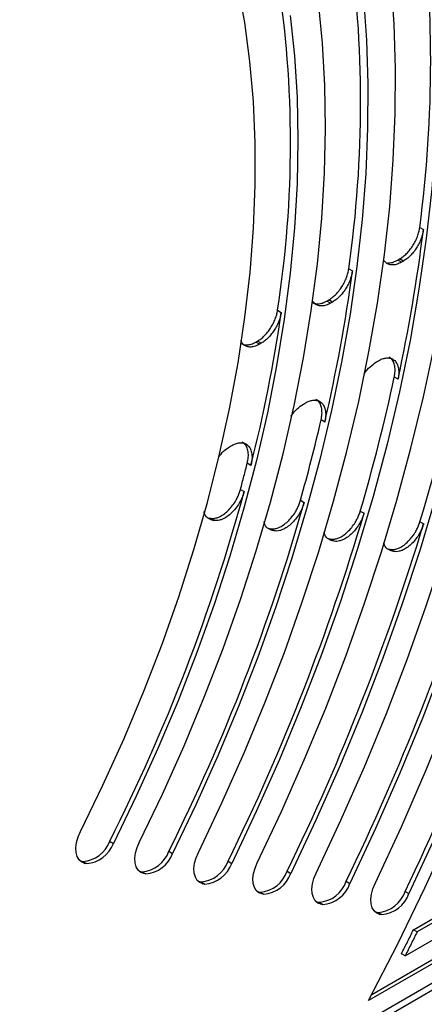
# Model space of a CAD drawing. Header units: millimetres. Extents: x 8 to 341, y 8 to 262.
# Tile 13 of 15: x 296 to 312, y 166 to 204. Entities that reach past the tile are written whole.
import ezdxf

# ---------------------------------------------------------------- set-up
doc = ezdxf.new("R2010")
doc.units = ezdxf.units.MM
doc.header["$LTSCALE"] = 1.25

msp = doc.modelspace()

# ---------------------------------------------------------------- linework, layer by layer
for p, q in [((311.587, 195.648), (311.729, 195.567)), ((310.747, 194.4), (310.818, 194.442)), ((310.888, 194.319), (310.747, 194.4)), ((310.96, 194.36), (310.818, 194.442)), ((310.96, 194.36), (310.888, 194.319)), ((308.865, 194.066), (309.007, 193.984)), ((308.026, 192.83), (308.098, 192.871)), ((308.167, 192.748), (308.026, 192.83)), ((308.239, 192.789), (308.098, 192.871)), ((308.239, 192.789), (308.167, 192.748)), ((306.136, 192.478), (306.278, 192.396)), ((305.299, 191.255), (305.371, 191.297)), ((305.441, 191.174), (305.299, 191.255)), ((305.512, 191.215), (305.371, 191.297)), ((305.512, 191.215), (305.441, 191.174)), ((309.933, 190.501), (310.007, 190.544)), ((310.755, 189.832), (310.614, 189.914)), ((307.13, 188.883), (307.204, 188.926)), ((307.947, 188.191), (307.806, 188.273)), ((304.305, 187.252), (304.38, 187.295)), ((305.116, 186.534), (304.975, 186.615)), ((304.715, 185.614), (304.856, 185.532)), ((307.016, 185.198), (307.157, 185.116)), ((303.5, 184.515), (303.561, 184.505)), ((303.5, 184.515), (303.642, 184.433)), ((303.561, 184.505), (303.702, 184.423)), ((309.31, 184.785), (309.451, 184.704)), ((303.702, 184.423), (303.642, 184.433)), ((305.807, 184.117), (305.867, 184.106)), ((305.948, 184.035), (305.807, 184.117)), ((306.009, 184.025), (305.867, 184.106)), ((311.597, 184.376), (311.739, 184.295)), ((306.009, 184.025), (305.948, 184.035)), ((308.105, 183.72), (308.165, 183.71)), ((308.246, 183.638), (308.105, 183.72)), ((308.307, 183.628), (308.165, 183.71)), ((308.307, 183.628), (308.246, 183.638)), ((310.397, 183.324), (310.457, 183.314)), ((310.538, 183.243), (310.397, 183.324)), ((310.599, 183.232), (310.457, 183.314)), ((310.599, 183.232), (310.538, 183.243)), ((311.345, 168.739), (323.416, 175.707)), ((323.558, 175.626), (311.487, 168.657)), ((311.028, 167.739), (322.578, 174.407)), ((309.747, 166.265), (322.345, 173.538)), ((307.095, 163.836), (323.664, 173.401)), ((322.486, 173.456), (309.622, 166.03)), ((306.93, 163.47), (322.805, 172.634)), ((299.698, 172.133), (299.84, 172.052)), ((301.969, 171.751), (302.11, 171.669)), ((298.562, 171.38), (298.613, 171.368)), ((298.613, 171.368), (298.673, 171.357)), ((298.613, 171.368), (298.755, 171.286)), ((298.673, 171.357), (298.814, 171.276)), ((298.814, 171.276), (298.755, 171.286)), ((304.237, 171.368), (304.378, 171.286)), ((300.828, 170.989), (300.879, 170.976)), ((300.879, 170.976), (300.939, 170.966)), ((300.879, 170.976), (301.021, 170.895)), ((300.939, 170.966), (301.08, 170.884)), ((301.08, 170.884), (301.021, 170.895)), ((306.503, 170.983), (306.644, 170.902)), ((303.093, 170.598), (303.144, 170.586)), ((303.144, 170.586), (303.203, 170.575)), ((303.144, 170.586), (303.285, 170.504)), ((303.203, 170.575), (303.345, 170.494)), ((308.767, 170.599), (308.908, 170.517)), ((303.345, 170.494), (303.285, 170.504)), ((305.355, 170.207), (305.406, 170.195)), ((305.406, 170.195), (305.466, 170.185)), ((305.406, 170.195), (305.548, 170.113)), ((305.466, 170.185), (305.607, 170.103)), ((311.03, 170.213), (311.171, 170.132)), ((305.607, 170.103), (305.548, 170.113)), ((307.617, 169.817), (307.668, 169.805)), ((307.668, 169.805), (307.727, 169.794)), ((307.668, 169.805), (307.809, 169.723)), ((307.727, 169.794), (307.869, 169.713)), ((307.869, 169.713), (307.809, 169.723)), ((309.878, 169.427), (309.929, 169.414)), ((309.929, 169.414), (309.988, 169.404)), ((309.929, 169.414), (310.07, 169.333)), ((309.988, 169.404), (310.129, 169.322)), ((310.129, 169.322), (310.07, 169.333)), ((311.487, 168.657), (311.345, 168.739)), ((311.028, 167.739), (310.887, 167.821))]:
    msp.add_line(p, q)
at = {"flags": 128}
for points in [[(298.577, 172.506), (299.441, 174.283), (300.251, 176.074), (301.007, 177.877), (301.705, 179.687), (302.345, 181.499), (302.925, 183.311), (303.444, 185.117), (303.9, 186.914), (304.293, 188.697), (304.622, 190.463), (304.886, 192.208), (305.084, 193.927), (305.216, 195.617), (305.281, 197.275), (305.28, 198.896), (305.213, 200.476), (305.079, 202.013), (304.879, 203.502), (304.614, 204.941)], [(303.099, 171.707), (304.003, 173.606), (304.855, 175.518), (305.653, 177.44), (306.397, 179.369), (307.085, 181.3), (307.715, 183.231), (308.286, 185.158), (308.798, 187.077), (309.25, 188.985), (309.64, 190.878), (309.968, 192.753), (310.233, 194.607), (310.435, 196.436), (310.574, 198.236), (310.649, 200.005), (310.66, 201.739), (310.607, 203.435), (310.49, 205.09)], [(314.955, 205.153), (314.975, 203.305), (314.93, 201.42), (314.818, 199.501), (314.641, 197.551), (314.399, 195.572), (314.091, 193.57), (313.719, 191.546), (313.284, 189.504), (312.785, 187.448), (312.224, 185.382), (311.601, 183.307), (310.918, 181.229), (310.177, 179.151), (309.377, 177.075), (308.52, 175.006), (307.609, 172.947), (306.644, 170.902)], [(307.617, 170.914), (308.567, 172.943), (309.466, 174.983), (310.312, 177.033), (311.103, 179.09), (311.84, 181.149), (312.519, 183.208), (313.142, 185.263), (313.706, 187.312), (314.21, 189.351), (314.654, 191.376), (315.038, 193.386), (315.36, 195.376), (315.62, 197.343), (315.817, 199.285), (315.952, 201.199), (316.024, 203.08), (316.033, 204.928)], [(309.622, 166.03), (310.731, 168.179), (311.789, 170.347), (312.795, 172.53), (313.747, 174.725), (314.646, 176.929), (315.488, 179.139), (316.273, 181.351), (317, 183.563), (317.668, 185.771), (318.275, 187.973), (318.821, 190.164), (319.306, 192.342), (319.727, 194.503), (320.086, 196.646), (320.381, 198.766), (320.612, 200.86), (320.778, 202.926), (320.879, 204.96)], [(309.876, 170.519), (310.884, 172.689), (311.837, 174.871), (312.733, 177.063), (313.571, 179.261), (314.35, 181.462), (315.068, 183.662), (315.725, 185.858), (316.318, 188.046), (316.848, 190.223), (317.313, 192.385), (317.714, 194.53), (318.048, 196.653), (318.315, 198.752), (318.516, 200.823), (318.65, 202.863), (318.716, 204.868)], [(320.312, 204.607), (320.209, 202.58), (320.041, 200.522), (319.808, 198.435), (319.511, 196.323), (319.15, 194.188), (318.725, 192.034), (318.238, 189.864), (317.688, 187.68), (317.078, 185.487), (316.406, 183.288), (315.676, 181.085), (314.887, 178.882), (314.04, 176.682), (313.138, 174.488), (312.181, 172.303), (311.171, 170.132)], [(300.838, 172.106), (301.721, 173.942), (302.551, 175.793), (303.328, 177.653), (304.048, 179.521), (304.712, 181.391), (305.317, 183.261), (305.863, 185.126), (306.348, 186.982), (306.771, 188.827), (307.132, 190.655), (307.429, 192.465), (307.662, 194.251), (307.832, 196.01), (307.936, 197.739), (307.976, 199.435), (307.95, 201.093), (307.86, 202.711), (307.705, 204.285)], [(309.427, 204.441), (309.544, 202.818), (309.599, 201.154), (309.589, 199.452), (309.516, 197.716), (309.38, 195.948), (309.18, 194.152), (308.918, 192.331), (308.593, 190.489), (308.207, 188.63), (307.76, 186.756), (307.252, 184.871), (306.686, 182.978), (306.061, 181.082), (305.379, 179.186), (304.642, 177.293), (303.85, 175.407), (303.006, 173.531), (302.11, 171.669)], [(312.232, 204.452), (312.286, 202.678), (312.274, 200.865), (312.195, 199.016), (312.049, 197.134), (311.837, 195.222), (311.559, 193.285), (311.216, 191.324), (310.808, 189.345), (310.336, 187.351), (309.8, 185.345), (309.203, 183.331), (308.544, 181.313), (307.825, 179.294), (307.047, 177.278), (306.213, 175.269), (305.322, 173.271), (304.378, 171.286)], [(305.359, 171.31), (306.285, 173.273), (307.16, 175.249), (307.981, 177.235), (308.749, 179.226), (309.461, 181.221), (310.116, 183.215), (310.713, 185.205), (311.251, 187.189), (311.73, 189.162), (312.148, 191.121), (312.504, 193.063), (312.799, 194.984), (313.031, 196.882), (313.2, 198.754), (313.306, 200.595), (313.349, 202.403), (313.329, 204.176)], [(306.622, 203.768), (306.785, 202.222), (306.883, 200.632), (306.916, 199), (306.883, 197.331), (306.784, 195.628), (306.621, 193.893), (306.393, 192.132), (306.1, 190.348), (305.744, 188.543), (305.325, 186.723), (304.844, 184.891), (304.302, 183.051), (303.7, 181.206), (303.039, 179.361), (302.321, 177.519), (301.548, 175.684), (300.72, 173.86), (299.84, 172.052)], [(317.65, 203.95), (317.574, 201.994), (317.433, 200.005), (317.227, 197.986), (316.956, 195.941), (316.621, 193.872), (316.223, 191.784), (315.76, 189.678), (315.236, 187.559), (314.65, 185.43), (314.003, 183.294), (313.296, 181.154), (312.531, 179.014), (311.708, 176.877), (310.829, 174.746), (309.895, 172.625), (308.908, 170.517)], [(298.755, 171.286), (298.628, 171.331), (298.525, 171.419), (298.451, 171.544), (298.41, 171.702), (298.402, 171.886), (298.428, 172.087), (298.487, 172.297), (298.577, 172.506)], [(301.021, 170.895), (300.895, 170.94), (300.792, 171.026), (300.719, 171.151), (300.676, 171.307), (300.668, 171.489), (300.693, 171.689), (300.75, 171.898), (300.838, 172.106)], [(303.285, 170.504), (303.159, 170.549), (303.057, 170.635), (302.984, 170.758), (302.941, 170.913), (302.932, 171.094), (302.956, 171.293), (303.012, 171.5), (303.099, 171.707)], [(305.548, 170.113), (305.423, 170.158), (305.321, 170.243), (305.247, 170.366), (305.204, 170.52), (305.194, 170.7), (305.218, 170.897), (305.273, 171.104), (305.359, 171.31)], [(307.809, 169.723), (307.685, 169.767), (307.583, 169.852), (307.509, 169.974), (307.466, 170.127), (307.456, 170.306), (307.478, 170.502), (307.533, 170.708), (307.617, 170.914)], [(310.07, 169.333), (309.946, 169.377), (309.844, 169.461), (309.77, 169.582), (309.727, 169.735), (309.716, 169.913), (309.738, 170.109), (309.792, 170.313), (309.876, 170.519)]]:
    msp.add_lwpolyline(points, dxfattribs=at)
for centre, radius, start, end in [((263.304, 202.03), 48.704, 352.4704, 7.5296), ((264.212, 200.459), 45.109, 351.8524, 8.1476), ((265.121, 198.883), 41.512, 351.1229, 8.8771), ((247.451, 203.532), 64.77, 347.78859, 352.9358), ((248.338, 202.084), 61.207, 346.88106, 352.39569), ((249.234, 200.651), 57.638, 345.82225, 351.76554), ((236.86, 207.021), 78.092, 343.14376, 348.56697), ((239.266, 205.324), 72.993, 343.65718, 347.81171), ((241.675, 203.623), 67.889, 344.25232, 346.93244), ((236.412, 204.188), 70.941, 333.13789, 344.7537), ((232.817, 206.287), 77.296, 333.46117, 344.10357), ((229.23, 208.383), 83.643, 333.73415, 343.55487), ((225.649, 210.475), 89.982, 333.96778, 343.0854), ((222.073, 212.564), 96.316, 334.17003, 342.67906), ((218.501, 214.651), 102.646, 334.34687, 342.32385), ((298.588, 172.535), 1.181, 274.1363, 340.1049), ((298.729, 172.454), 1.181, 274.1363, 340.1049), ((300.851, 172.149), 1.186, 274.228, 340.3991), ((300.993, 172.067), 1.186, 274.228, 340.3991), ((303.114, 171.762), 1.19, 274.3052, 340.6484), ((303.255, 171.68), 1.19, 274.3052, 340.6484), ((305.375, 171.375), 1.194, 274.3713, 340.8624), ((305.516, 171.293), 1.194, 274.3713, 340.8624), ((307.635, 170.987), 1.197, 274.4285, 341.0481), ((307.777, 170.906), 1.197, 274.4285, 341.0481), ((309.894, 170.6), 1.199, 274.4784, 341.2107), ((310.036, 170.518), 1.199, 274.4784, 341.2107), ((316.118, 255.502), 92.394, 255.13732, 263.90643)]:
    msp.add_arc(centre, radius, start, end)
for points, knots in [([(310.818, 194.442), (310.841, 194.455), (310.885, 194.482), (310.951, 194.53), (311.017, 194.584), (311.104, 194.667), (311.212, 194.786), (311.328, 194.949), (311.428, 195.125), (311.505, 195.304), (311.561, 195.481), (311.578, 195.593), (311.587, 195.648)], [0, 0, 0, 0, 0.06068, 0.120951, 0.181262, 0.242063, 0.370921, 0.500109, 0.628967, 0.758155, 0.878996, 1, 1, 1, 1]), ([(311.729, 195.567), (311.725, 195.539), (311.717, 195.484), (311.698, 195.399), (311.675, 195.313), (311.634, 195.195), (311.569, 195.043), (311.47, 194.867), (311.353, 194.704), (311.226, 194.563), (311.093, 194.445), (311.004, 194.388), (310.96, 194.36)], [0, 0, 0, 0, 0.0606798, 0.1209507, 0.1812623, 0.2420633, 0.3709209, 0.500109, 0.6289667, 0.7581548, 0.8789964, 1, 1, 1, 1]), ([(310.888, 194.319), (310.833, 194.29), (310.721, 194.234), (310.561, 194.206), (310.417, 194.222), (310.293, 194.282), (310.234, 194.357), (310.205, 194.394)], [0, 0, 0, 0, 0.200568, 0.401135, 0.601703, 0.802271, 1, 1, 1, 1]), ([(310.35, 194.303), (310.374, 194.299), (310.445, 194.288), (310.58, 194.317), (310.691, 194.373), (310.747, 194.4)], [0, 0, 0, 0, 0.2, 0.6, 1, 1, 1, 1]), ([(308.098, 192.871), (308.12, 192.884), (308.164, 192.911), (308.23, 192.959), (308.294, 193.012), (308.381, 193.094), (308.488, 193.211), (308.603, 193.372), (308.703, 193.547), (308.78, 193.724), (308.837, 193.9), (308.856, 194.01), (308.865, 194.066)], [0, 0, 0, 0, 0.0607111, 0.1210208, 0.1813717, 0.2422055, 0.3709892, 0.5001073, 0.628891, 0.7580092, 0.8789226, 1, 1, 1, 1]), ([(309.007, 193.984), (309.002, 193.957), (308.994, 193.902), (308.975, 193.817), (308.951, 193.732), (308.91, 193.615), (308.845, 193.465), (308.745, 193.291), (308.629, 193.13), (308.503, 192.99), (308.372, 192.873), (308.283, 192.817), (308.239, 192.789)], [0, 0, 0, 0, 0.060711, 0.121021, 0.181372, 0.242206, 0.370989, 0.500107, 0.628891, 0.758009, 0.878923, 1, 1, 1, 1]), ([(308.167, 192.748), (308.111, 192.72), (307.999, 192.663), (307.838, 192.635), (307.692, 192.651), (307.571, 192.717), (307.493, 192.793), (307.468, 192.856), (307.463, 192.869)], [0, 0, 0, 0, 0.189555, 0.379111, 0.568666, 0.758222, 0.947777, 1, 1, 1, 1]), ([(307.479, 192.78), (307.504, 192.766), (307.567, 192.727), (307.697, 192.718), (307.857, 192.744), (307.97, 192.801), (308.026, 192.83)], [0, 0, 0, 0, 0.1715665, 0.447711, 0.7238555, 1, 1, 1, 1]), ([(305.371, 191.297), (305.393, 191.31), (305.437, 191.337), (305.502, 191.384), (305.566, 191.437), (305.652, 191.517), (305.757, 191.633), (305.872, 191.792), (305.972, 191.963), (306.049, 192.139), (306.107, 192.313), (306.127, 192.423), (306.136, 192.478)], [0, 0, 0, 0, 0.060747, 0.121102, 0.181499, 0.242371, 0.371069, 0.500105, 0.628803, 0.757839, 0.878836, 1, 1, 1, 1]), ([(306.278, 192.396), (306.273, 192.369), (306.265, 192.314), (306.245, 192.23), (306.22, 192.146), (306.179, 192.03), (306.113, 191.882), (306.014, 191.71), (305.899, 191.551), (305.774, 191.414), (305.644, 191.298), (305.556, 191.243), (305.512, 191.215)], [0, 0, 0, 0, 0.0607475, 0.1211025, 0.1814993, 0.2423713, 0.3710687, 0.5001052, 0.6288027, 0.7578393, 0.8788364, 1, 1, 1, 1]), ([(305.441, 191.174), (305.384, 191.145), (305.27, 191.088), (305.109, 191.061), (304.962, 191.078), (304.84, 191.146), (304.761, 191.225), (304.736, 191.292), (304.73, 191.309)], [0, 0, 0, 0, 0.187723, 0.375446, 0.563169, 0.750892, 0.938615, 1, 1, 1, 1]), ([(304.752, 191.206), (304.776, 191.192), (304.839, 191.154), (304.968, 191.144), (305.129, 191.169), (305.242, 191.227), (305.299, 191.255)], [0, 0, 0, 0, 0.1645554, 0.4430369, 0.7215185, 1, 1, 1, 1]), ([(309.456, 190.034), (309.459, 190.039), (309.519, 190.148), (309.685, 190.326), (309.851, 190.443), (309.933, 190.501)], [0, 0, 0, 0, 0.023311, 0.511655, 1, 1, 1, 1]), ([(310.007, 190.544), (310.031, 190.557), (310.079, 190.583), (310.15, 190.612), (310.22, 190.634), (310.288, 190.647), (310.386, 190.653), (310.508, 190.633), (310.633, 190.553), (310.725, 190.427), (310.772, 190.276), (310.787, 190.124), (310.783, 189.983), (310.764, 189.882), (310.755, 189.832)], [0, 0, 0, 0, 0.050446, 0.100263, 0.149882, 0.199741, 0.25027, 0.37504, 0.500075, 0.624844, 0.74988, 0.833533, 0.916232, 1, 1, 1, 1]), ([(310.614, 189.914), (310.626, 189.989), (310.651, 190.138), (310.636, 190.339), (310.582, 190.506), (310.506, 190.622), (310.437, 190.66), (310.412, 190.674)], [0, 0, 0, 0, 0.217409, 0.434817, 0.652226, 0.869635, 1, 1, 1, 1]), ([(307.204, 188.926), (307.229, 188.939), (307.277, 188.966), (307.349, 188.995), (307.42, 189.017), (307.489, 189.029), (307.588, 189.035), (307.711, 189.013), (307.836, 188.93), (307.927, 188.8), (307.972, 188.645), (307.985, 188.489), (307.978, 188.345), (307.958, 188.243), (307.947, 188.191)], [0, 0, 0, 0, 0.050459, 0.100272, 0.149882, 0.199736, 0.250277, 0.375046, 0.500077, 0.624846, 0.749877, 0.83354, 0.916223, 1, 1, 1, 1]), ([(307.806, 188.273), (307.82, 188.349), (307.848, 188.502), (307.836, 188.708), (307.785, 188.879), (307.708, 189), (307.637, 189.04), (307.609, 189.056)], [0, 0, 0, 0, 0.215439, 0.430878, 0.646317, 0.861756, 1, 1, 1, 1]), ([(306.653, 188.413), (306.658, 188.423), (306.72, 188.533), (306.886, 188.712), (307.049, 188.826), (307.13, 188.883)], [0, 0, 0, 0, 0.044286, 0.522143, 1, 1, 1, 1]), ([(303.875, 186.849), (303.938, 186.928), (304.07, 187.096), (304.224, 187.198), (304.305, 187.252)], [0, 0, 0, 0, 0.472078, 1, 1, 1, 1]), ([(304.38, 187.295), (304.405, 187.309), (304.454, 187.336), (304.527, 187.366), (304.598, 187.387), (304.668, 187.399), (304.769, 187.404), (304.893, 187.38), (305.018, 187.293), (305.108, 187.158), (305.151, 186.998), (305.161, 186.838), (305.151, 186.69), (305.128, 186.586), (305.116, 186.534)], [0, 0, 0, 0, 0.050475, 0.1002832, 0.1498809, 0.1997299, 0.2502852, 0.3750534, 0.5000791, 0.6248474, 0.7498732, 0.8335492, 0.916212, 1, 1, 1, 1]), ([(304.975, 186.615), (304.991, 186.693), (305.022, 186.849), (305.015, 187.06), (304.966, 187.238), (304.888, 187.365), (304.815, 187.408), (304.785, 187.426)], [0, 0, 0, 0, 0.21321, 0.42642, 0.639631, 0.852841, 1, 1, 1, 1]), ([(303.561, 184.505), (303.581, 184.502), (303.621, 184.497), (303.684, 184.499), (303.749, 184.509), (303.816, 184.527), (303.92, 184.566), (304.061, 184.644), (304.232, 184.786), (304.392, 184.963), (304.515, 185.145), (304.605, 185.314), (304.67, 185.464), (304.7, 185.564), (304.715, 185.614)], [0, 0, 0, 0, 0.050417, 0.100242, 0.149884, 0.199752, 0.250255, 0.375025, 0.50007, 0.624841, 0.749887, 0.833516, 0.916251, 1, 1, 1, 1]), ([(304.856, 185.532), (304.847, 185.502), (304.83, 185.442), (304.797, 185.352), (304.76, 185.263), (304.716, 185.175), (304.644, 185.045), (304.533, 184.881), (304.374, 184.705), (304.202, 184.563), (304.046, 184.476), (303.913, 184.43), (303.803, 184.412), (303.736, 184.419), (303.702, 184.423)], [0, 0, 0, 0, 0.050417, 0.100242, 0.149884, 0.199752, 0.250255, 0.375025, 0.50007, 0.624841, 0.749887, 0.833516, 0.916251, 1, 1, 1, 1]), ([(305.867, 184.106), (305.887, 184.104), (305.926, 184.099), (305.989, 184.101), (306.053, 184.11), (306.12, 184.128), (306.222, 184.166), (306.361, 184.242), (306.532, 184.382), (306.69, 184.555), (306.814, 184.734), (306.904, 184.901), (306.97, 185.049), (307, 185.148), (307.016, 185.198)], [0, 0, 0, 0, 0.050407, 0.100235, 0.149884, 0.199756, 0.250249, 0.37502, 0.500069, 0.62484, 0.749889, 0.83351, 0.916258, 1, 1, 1, 1]), ([(307.157, 185.116), (307.148, 185.086), (307.131, 185.027), (307.097, 184.937), (307.059, 184.849), (307.015, 184.762), (306.943, 184.635), (306.832, 184.473), (306.673, 184.3), (306.503, 184.161), (306.348, 184.076), (306.217, 184.032), (306.108, 184.014), (306.042, 184.021), (306.009, 184.025)], [0, 0, 0, 0, 0.050407, 0.100235, 0.149884, 0.199756, 0.250249, 0.37502, 0.500069, 0.62484, 0.749889, 0.83351, 0.916258, 1, 1, 1, 1]), ([(303.642, 184.433), (303.574, 184.458), (303.44, 184.508), (303.336, 184.644), (303.322, 184.753), (303.32, 184.769)], [0, 0, 0, 0, 0.460028, 0.920056, 1, 1, 1, 1]), ([(308.165, 183.71), (308.185, 183.707), (308.224, 183.702), (308.286, 183.704), (308.35, 183.713), (308.416, 183.731), (308.517, 183.768), (308.655, 183.843), (308.824, 183.979), (308.982, 184.15), (309.105, 184.327), (309.196, 184.491), (309.262, 184.638), (309.294, 184.736), (309.31, 184.785)], [0, 0, 0, 0, 0.050398, 0.100229, 0.149884, 0.199759, 0.250245, 0.375016, 0.500068, 0.624839, 0.749891, 0.833505, 0.916264, 1, 1, 1, 1]), ([(309.451, 184.704), (309.442, 184.674), (309.424, 184.615), (309.389, 184.527), (309.351, 184.44), (309.307, 184.354), (309.234, 184.228), (309.123, 184.068), (308.965, 183.898), (308.797, 183.761), (308.643, 183.678), (308.513, 183.634), (308.405, 183.617), (308.34, 183.624), (308.307, 183.628)], [0, 0, 0, 0, 0.0503984, 0.1002293, 0.1498842, 0.1997592, 0.2502449, 0.3750161, 0.5000677, 0.624839, 0.7498907, 0.8335055, 0.9162637, 1, 1, 1, 1]), ([(305.948, 184.035), (305.88, 184.06), (305.744, 184.111), (305.639, 184.25), (305.627, 184.361), (305.625, 184.378)], [0, 0, 0, 0, 0.460645, 0.921289, 1, 1, 1, 1]), ([(310.457, 183.314), (310.477, 183.311), (310.515, 183.306), (310.577, 183.308), (310.64, 183.317), (310.706, 183.334), (310.806, 183.371), (310.943, 183.445), (311.111, 183.579), (311.268, 183.747), (311.391, 183.922), (311.482, 184.085), (311.549, 184.23), (311.581, 184.327), (311.597, 184.376)], [0, 0, 0, 0, 0.050391, 0.100224, 0.149884, 0.199762, 0.250241, 0.375012, 0.500067, 0.624838, 0.749892, 0.833501, 0.916268, 1, 1, 1, 1]), ([(311.739, 184.295), (311.729, 184.265), (311.711, 184.207), (311.676, 184.119), (311.637, 184.033), (311.593, 183.948), (311.52, 183.823), (311.409, 183.666), (311.252, 183.498), (311.084, 183.363), (310.932, 183.281), (310.803, 183.239), (310.696, 183.222), (310.631, 183.229), (310.599, 183.232)], [0, 0, 0, 0, 0.050391, 0.100224, 0.149884, 0.199762, 0.250241, 0.375012, 0.500067, 0.624838, 0.749892, 0.833501, 0.916268, 1, 1, 1, 1]), ([(308.246, 183.638), (308.178, 183.664), (308.041, 183.716), (307.936, 183.855), (307.925, 183.964), (307.923, 183.977)], [0, 0, 0, 0, 0.46882, 0.93764, 1, 1, 1, 1]), ([(310.538, 183.243), (310.469, 183.269), (310.332, 183.322), (310.228, 183.457), (310.217, 183.562), (310.216, 183.569)], [0, 0, 0, 0, 0.4827206, 0.9654411, 1, 1, 1, 1])]:
    msp.add_open_spline(points, degree=3, knots=knots)
for points in [[(304.715, 185.614), (304.759, 185.781), (304.848, 186.115), (304.933, 186.449), (304.975, 186.615)], [(310.887, 167.821), (310.964, 167.974), (311.118, 168.279), (311.269, 168.586), (311.345, 168.739)], [(311.487, 168.657), (311.411, 168.504), (311.259, 168.198), (311.105, 167.892), (311.028, 167.739)]]:
    msp.add_open_spline(points, degree=3)

doc.saveas('drawing.dxf')
